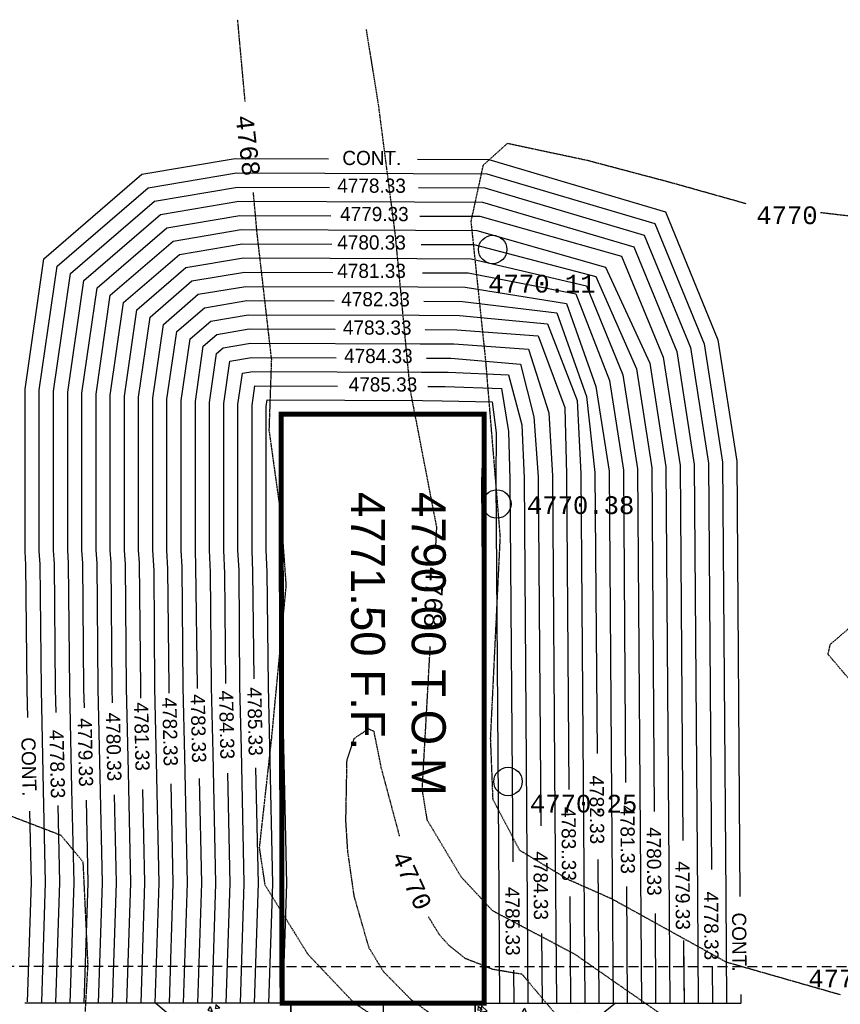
# Model space of a CAD drawing. Header units: inches. Extents: x -28195 to 9374, y -9633 to 28268.
# Tile 6 of 23: x -24493 to -23458, y 5189 to 6430. Entities that reach past the tile are written whole.
import ezdxf
from ezdxf.enums import TextEntityAlignment as Align

# ---------------------------------------------------------------- set-up
doc = ezdxf.new("R2010")
doc.units = ezdxf.units.IN
doc.header["$MEASUREMENT"] = 0
doc.linetypes.add('DASHED', pattern=[0.75, 0.5, -0.25])
for name, color, linetype in [('A-FINTXT', 7, 'Continuous'), ('A-PR-BUNKER', 6, 'Continuous'), ('c-pr-contmin', 2, 'Continuous'), ('c-pr-contmjr', 4, 'Continuous'), ('C-PR-CULVERT', 6, 'Continuous'), ('c-pr-drive', 4, 'Continuous'), ('c-pr-gradpnts', 7, 'Continuous'), ('E-POWR-UNDR', 2, 'DASHED'), ('ELEVATIONS', 7, 'Continuous'), ('g-anno-text', 7, 'Continuous'), ('TOPOGRAPHICLINES', 7, 'Continuous')]:
    doc.layers.add(name, color=color, linetype=linetype)
doc.styles.add('MONOTXT', font='MONOTXT', dxfattribs={"height": 0.2})
pattern_1 = [(50, (0, 0), (7.17260183, -0.62752135), [0.75, -8.25]), (355, (0, 0), (-1.3875133, 7.5219213), [0.6, -6.6]), (100.4514, (0.598, -0.052), (5.7850938, 6.8943954), [0.6374019, -7.0114211]), (46.1842, (0, 2), (10.6724105, -1.6551901), [1.125, -12.375]), (96.6356, (0.889, 1.862), (9.346627, 9.7411787), [0.9561029, -10.51713]), (351.1842, (0, 2), (9.3466195, 9.741186), [0.9, -9.9]), (21, (1, 1.5), (5.9690705, -4.0261889), [0.75, -8.25]), (326, (1, 1.5), (2.4331533, 7.25150045), [0.6, -6.6]), (71.4514, (1.4974, 1.1645), (8.4022263, 3.225305), [0.6374019, -7.0114211]), (37.5, (0, 0), (0.12159855, 3.32893854), [0, -6.52, 0, -6.7, 0, -6.625]), (7.5, (0, 0), (2.63069537, 3.94411712), [0, -3.82, 0, -6.37, 0, -2.525]), (327.5, (-2.23, 0), (5.33822436, -0.22554872), [0, -2.5, 0, -7.8, 0, -10.35]), (317.5, (-3.23, 0), (5.8318617, 1.00104982), [0, -3.25, 0, -5.18, 0, -7.35])]

# ---------------------------------------------------------------- blocks, each defined once
blk = doc.blocks.new('TOPO2A')
at = {"layer": 'ELEVATIONS', "color": 1, "linetype": 'Continuous'}
for centre in [(-10771.47, 6876.7), (-10770.89, 6840.84), (-10769.31, 6801.73)]:
    blk.add_circle(centre, 2, dxfattribs=at)
at = {"layer": 'TOPOGRAPHICLINES', "linetype": 'DASHED', "ltscale": 0.2}
for points in [[(-10806.37, 6897.56), (-10807.42, 6909.08)], [(-10779.48, 6835.08), (-10779.35, 6837.57), (-10783.11, 6857.07), (-10785.17, 6878.63), (-10787.56, 6897.1), (-10789.27, 6907.71)], [(-10735.76, 6883.14), (-10746.48, 6886.15), (-10758.12, 6889.23), (-10769.42, 6891.63), (-10772.84, 6888.55), (-10774.55, 6880.68), (-10772.5, 6861.18), (-10770.44, 6836.2), (-10771.81, 6807.8), (-10771.47, 6799.24), (-10767.7, 6792.06), (-10760.86, 6787.95), (-10754.69, 6785.21), (-10738.6, 6776.32), (-10722.48, 6771.71)], [(-10681.43, 6750.99), (-10704.71, 6748.6), (-10723.88, 6750.31), (-10751.61, 6755.78), (-10761.2, 6759.55), (-10770.44, 6760.57), (-10779.69, 6762.97), (-10790.99, 6770.5), (-10797.49, 6777.34), (-10803.54, 6787.1), (-10804.34, 6792.4), (-10802.63, 6807.8), (-10800.57, 6829.35), (-10801.26, 6838.93), (-10802.97, 6851.25), (-10802.63, 6861.18), (-10804.68, 6878.97), (-10805.21, 6884.76)], [(-10688.65, 6847.18), (-10691.82, 6846.47), (-10699.35, 6848.52), (-10703.46, 6851.94), (-10707.57, 6859.47), (-10708.26, 6866.32), (-10707.91, 6872.82), (-10710.65, 6876.92), (-10715.1, 6880.69), (-10725.24, 6881.87)], [(-10674.84, 6802.35), (-10697.05, 6803.42), (-10700.33, 6803.96), (-10706.64, 6806.65), (-10720.19, 6814.93), (-10724.19, 6819.65), (-10723.87, 6821.06), (-10720.52, 6823.94), (-10713.83, 6827.31), (-10710.3, 6828.2), (-10682.74, 6831.62), (-10665.95, 6832.04)], [(-10722.63, 6761.19), (-10726.96, 6761.26), (-10738.57, 6763.87), (-10744.08, 6766.39), (-10759.83, 6777.34), (-10771.47, 6783.5), (-10775.92, 6788.29), (-10780.69, 6796.29), (-10781.4, 6800.61), (-10780.71, 6812.93), (-10780.28, 6820.73)], [(-10767.36, 6774.6), (-10761.88, 6768.1), (-10761.7, 6766.89), (-10763.94, 6764.34), (-10765.42, 6763.49), (-10768.39, 6763.31), (-10773.87, 6765.37), (-10780.15, 6768.95), (-10783, 6771.01), (-10786.88, 6774.95), (-10788.91, 6778.31), (-10790.99, 6785.55), (-10791.9, 6791.92), (-10792.17, 6796.19), (-10792.01, 6804.72), (-10790.99, 6807.8), (-10788.97, 6809.16), (-10788.25, 6808.82), (-10787.22, 6803.69), (-10784.63, 6794.01)], [(-10812.2, 6748.05), (-10824.75, 6755.79), (-10827.04, 6757.95), (-10829.2, 6764), (-10828.52, 6775.97), (-10829.2, 6790.35), (-10832.29, 6794.11), (-10840.37, 6797.22)], [(-10780.55, 6782.68), (-10779, 6780.15), (-10777.68, 6778.67), (-10775.4, 6776.84), (-10771.47, 6775.29), (-10767.35, 6774.61)]]:
    blk.add_lwpolyline(points, dxfattribs=at)
at = {"layer": 'ELEVATIONS', "color": 1, "linetype": 'Continuous', "style": 'MONOTXT'}
for s, p in [('4770.11', (-10764.54, 6871.88)), ('4770.38', (-10759.08, 6840.67)), ('4770.25', (-10758.66, 6798.61)), ('4770.47', (-10719.4, 6773.97))]:
    blk.add_text(s, height=2.5, rotation=360, dxfattribs=at).set_placement(p, align=Align.MIDDLE)
at = {"layer": 'TOPOGRAPHICLINES', "linetype": 'Continuous', "style": 'MONOTXT'}
for s, rotation, p in [('4768', 276.9164, (-10805.97, 6891.35)), ('4768', 268.2087, (-10779.78, 6827.71)), ('4770', 294.3573, (-10782.87, 6787.79))]:
    blk.add_text(s, height=2.5, rotation=rotation, dxfattribs=at).set_placement(p, align=Align.MIDDLE)
blk.add_text('4770', height=2.5, dxfattribs=at).set_placement((-10729.99, 6881.52), align=Align.MIDDLE)
blk = doc.blocks.new('BASE-AF')
at = {"layer": 'c-pr-gradpnts'}
h = blk.add_hatch(dxfattribs=at)
h.set_pattern_fill('AR-CONC', color=256, style=0)
h.set_pattern_definition(pattern_1)
h.paths.add_polyline_path([(41317.12, 59324.02), (41333.2, 59304.27), (41317.12, 59304.27)])
h = blk.add_hatch(dxfattribs=at)
h.set_pattern_fill('AR-CONC', color=256, style=0)
h.set_pattern_definition(pattern_1)
h.paths.add_polyline_path([(41317.11, 59259.22), (41333.08, 59278.27), (41317.12, 59278.27)])
at = {"layer": 'A-PR-BUNKER'}
for q in [(41317.12, 59341.77, -9588.8), (41317.12, 59240.77, -14366.2)]:
    blk.add_line((41317.12, 59291.27, -14366.2), q, dxfattribs=at)
at = {"layer": 'c-pr-contmin'}
for points, elevation in [([(41198.19, 59296.1), (41198.23, 59306.17), (41205.59, 59331.06), (41223.66, 59338.48), (41240.72, 59341.13), (41302.1, 59341.58)], -4803.6), ([(41315.89, 59341.68), (41317.07, 59341.69)], -4803.6), ([(41200.19, 59295.51), (41200.23, 59305.88), (41207.23, 59329.57), (41224.2, 59336.54), (41240.88, 59339.13), (41302.12, 59339.58)], -4803.6), ([(41302.12, 59339.58), (41317.09, 59339.69)], -4803.6), ([(41202.19, 59296.28), (41202.23, 59305.59), (41208.88, 59328.08), (41224.74, 59334.6), (41241.04, 59337.13), (41298.26, 59337.55)], -4803.6), ([(41312.09, 59337.66), (41317.1, 59337.69)], -4803.6), ([(41204.19, 59295.68), (41204.23, 59305.29), (41210.53, 59326.6), (41225.29, 59332.66), (41241.2, 59335.13), (41302.15, 59335.58)], -4803.6), ([(41302.15, 59335.58), (41317.12, 59335.69)], -4803.6), ([(41206.2, 59296.46), (41206.23, 59304.89), (41211.86, 59324.89), (41226.1, 59330.76), (41241.36, 59333.14), (41294.18, 59333.52)], -4802.6), ([(41308.28, 59333.63), (41317.12, 59333.69)], -4802.6), ([(41310.31, 59333.64), (41317.13, 59333.69)], -4803.6), ([(41310.31, 59333.64), (41317.13, 59333.69)], -4803.6), ([(41208.19, 59295.84), (41208.23, 59304.48), (41213.38, 59322.61), (41226.92, 59328.86), (41241.52, 59331.14), (41297.97, 59331.55)], -4801.6), ([(41297.97, 59331.55), (41317.12, 59331.69)], -4801.6), ([(41210.2, 59296.64), (41210.23, 59304.08), (41214.71, 59321.28), (41227.74, 59326.97), (41241.68, 59329.14), (41290.09, 59329.49)], -4800.6), ([(41304.48, 59329.6), (41317.12, 59329.69)], -4800.6), ([(41212.19, 59296), (41212.23, 59303.67), (41216.04, 59319.95), (41228.56, 59325.07), (41241.84, 59327.14), (41293.12, 59327.52)], -4799.6), ([(41293.12, 59327.52), (41317.12, 59327.69)], -4799.6), ([(41216.19, 59296.17), (41216.22, 59302.86), (41218.51, 59317.1), (41230.2, 59321.28), (41242.16, 59323.14), (41287.99, 59323.48)], -4797.6), ([(41287.99, 59323.48), (41317.12, 59323.69)], -4797.6), ([(41296.88, 59321.54), (41317.12, 59321.69)], -4796.6), ([(41218.2, 59297), (41218.22, 59302.45), (41219.84, 59315.77), (41231.63, 59319.95), (41242.32, 59321.14), (41281.92, 59321.43)], -4796.6), ([(41220.19, 59296.33), (41220.22, 59302.05), (41221.37, 59314.44), (41232.2, 59318.62), (41242.48, 59319.14), (41285.85, 59319.46)], -4795.6), ([(41285.85, 59319.46), (41317.12, 59319.69)], -4792.6), ([(41222.2, 59297.19), (41222.22, 59301.64), (41223.08, 59313.11), (41233.16, 59316.91), (41242.64, 59317.14), (41287.01, 59317.47)], -4794.6), ([(41302.08, 59317.58), (41317.12, 59317.69)], -4794.6), ([(41224.19, 59296.49), (41224.22, 59301.24), (41224.98, 59311.78), (41233.92, 59314.63), (41242.8, 59315.14), (41290.61, 59315.5)], -4793.6), ([(41290.61, 59315.5), (41317.12, 59315.69)], -4793.6), ([(41226.21, 59297.37), (41226.22, 59300.83), (41227.07, 59310.64), (41234.49, 59312.54), (41242.96, 59313.14), (41292.11, 59313.51)], -4792.6), ([(41307.28, 59313.62), (41317.12, 59313.69)], -4792.6), ([(41228.19, 59296.66), (41228.22, 59300.43), (41228.59, 59308.93), (41235.63, 59310.83), (41243.12, 59311.14), (41296.59, 59311.54)], -4791.6), ([(41296.59, 59311.54), (41317.12, 59311.69)], -4791.6), ([(41230.21, 59297.55), (41230.22, 59300.02), (41230.49, 59307.98), (41236.58, 59308.93), (41243.28, 59309.15), (41297.21, 59309.55)], -4790.6), ([(41312.48, 59309.66), (41317.12, 59309.69)], -4790.6), ([(41301.56, 59307.58), (41317.12, 59307.69)], -4789.6), ([(41232.19, 59296.82), (41232.22, 59299.61), (41232.39, 59306.65), (41236.77, 59307.22), (41243.44, 59307.15), (41301.56, 59307.58)], -4789.6), ([(41317.12, 59277.15), (41300.29, 59277.7), (41272.38, 59277.09), (41255.37, 59276.94), (41253.29, 59276.8), (41234.49, 59276.8), (41234.12, 59276.8), (41234.22, 59299.21), (41234.12, 59305.52), (41238.48, 59305.32), (41243.6, 59305.15), (41317.12, 59305.69)], -4788.6), ([(41281.36, 59271.29), (41272.47, 59271.09), (41256.1, 59270.97), (41253.29, 59270.8), (41234.49, 59270.8), (41232.74, 59270.8), (41228.36, 59271.43), (41228.11, 59272.9), (41228.19, 59296.66)], -4791.6), ([(41280.93, 59275.28), (41272.41, 59275.09), (41256.34, 59274.93), (41253.29, 59274.8), (41234.49, 59274.8), (41233.03, 59274.8), (41232.11, 59274.93), (41232.19, 59296.82)], -4789.6), ([(41287.06, 59243.4), (41272.91, 59243.1), (41255.27, 59242.92), (41253.42, 59242.8), (41230.73, 59242.8), (41213.25, 59245.32), (41202.2, 59258.14), (41200.1, 59270.59), (41200.19, 59295.51)], -4803.6), ([(41286.98, 59247.4), (41272.84, 59247.09), (41255.12, 59246.92), (41253.29, 59246.8), (41234.49, 59246.8), (41231.01, 59246.8), (41215.3, 59249.07), (41205.96, 59259.9), (41204.11, 59270.92), (41204.19, 59295.68)], -4803.6), ([(41285.24, 59251.36), (41272.78, 59251.09), (41255.12, 59250.94), (41253.29, 59250.8), (41234.49, 59250.8), (41231.3, 59250.8), (41217.36, 59252.81), (41209.72, 59261.67), (41208.11, 59271.25), (41208.19, 59295.84)], -4801.6), ([(41284.52, 59255.35), (41272.72, 59255.09), (41255.31, 59254.96), (41253.29, 59254.8), (41234.49, 59254.8), (41231.59, 59254.8), (41219.41, 59256.56), (41213.47, 59263.44), (41212.11, 59271.58), (41212.19, 59296)], -4799.6), ([(41283.06, 59259.32), (41272.66, 59259.09), (41256.16, 59258.98), (41253.29, 59258.8), (41234.49, 59258.8), (41231.88, 59258.8), (41221.46, 59260.3), (41217.23, 59265.2), (41216.11, 59271.91), (41216.19, 59296.17)], -4797.6), ([(41282.38, 59263.31), (41272.6, 59263.09), (41255.61, 59262.93), (41253.29, 59262.8), (41234.49, 59262.8), (41232.17, 59262.8), (41223.51, 59264.05), (41220.99, 59266.97), (41220.11, 59272.24), (41220.19, 59296.33)], -4795.6), ([(41281.95, 59267.3), (41272.53, 59267.09), (41256.4, 59266.95), (41253.29, 59266.8), (41234.49, 59266.8), (41232.45, 59266.8), (41225.56, 59267.79), (41224.75, 59268.73), (41224.11, 59272.57), (41224.19, 59296.49)], -4793.6), ([(41273.45, 59261.11), (41272.63, 59261.09), (41255.91, 59260.92), (41253.29, 59260.8), (41234.49, 59260.8), (41232.02, 59260.8), (41222.49, 59262.18), (41219.11, 59266.08), (41218.11, 59272.07), (41218.15, 59284.35)], -4796.6), ([(41272.77, 59265.1), (41272.56, 59265.09), (41255.55, 59264.88), (41253.29, 59264.8), (41234.49, 59264.8), (41232.31, 59264.8), (41224.54, 59265.92), (41222.87, 59267.85), (41222.11, 59272.4), (41222.16, 59284.51)], -4794.6), ([(41272.09, 59269.09), (41256.59, 59268.96), (41253.29, 59268.8), (41234.49, 59268.8), (41232.6, 59268.8), (41226.63, 59269.66), (41226.11, 59272.73), (41226.16, 59284.66)], -4792.6), ([(41271.41, 59273.08), (41256.34, 59272.92), (41253.29, 59272.8), (41234.49, 59272.8), (41232.89, 59272.8), (41230.11, 59273.2), (41230.16, 59284.82)], -4790.6), ([(41276.85, 59241.18), (41272.94, 59241.1), (41255.35, 59240.92), (41253.48, 59240.8), (41230.58, 59240.8), (41212.23, 59243.45), (41200.32, 59257.25), (41198.1, 59270.43), (41198.15, 59283.57)], -4803.6), ([(41276.17, 59245.17), (41272.87, 59245.09), (41255.2, 59244.92), (41253.35, 59244.8), (41230.87, 59244.8), (41214.28, 59247.2), (41204.08, 59259.02), (41202.11, 59270.75), (41202.16, 59283.73)], -4803.6), ([(41276.17, 59245.17), (41272.87, 59245.09), (41255.2, 59244.92), (41253.35, 59244.8), (41230.87, 59244.8), (41214.28, 59247.2), (41204.08, 59259.02), (41202.11, 59270.75), (41202.16, 59283.73)], -4803.6), ([(41275.49, 59249.15), (41272.81, 59249.09), (41255.12, 59248.93), (41253.29, 59248.8), (41234.49, 59248.8), (41231.16, 59248.8), (41216.33, 59250.94), (41207.84, 59260.79), (41206.11, 59271.08), (41206.15, 59283.88)], -4802.6), ([(41274.81, 59253.14), (41272.75, 59253.09), (41255.06, 59252.95), (41253.29, 59252.8), (41234.49, 59252.8), (41231.45, 59252.8), (41218.38, 59254.69), (41211.6, 59262.55), (41210.11, 59271.41), (41210.15, 59284.04)], -4800.6), ([(41317.12, 59275.15), (41300.28, 59275.7), (41280.93, 59275.28)], -4789.6), ([(41317.12, 59273.15), (41300.27, 59273.7), (41283.94, 59273.34)], -4790.6), ([(41317.12, 59271.15), (41300.26, 59271.7), (41281.36, 59271.29)], -4791.6), ([(41317.12, 59269.15), (41300.25, 59269.7), (41284.7, 59269.36)], -4792.6), ([(41317.12, 59267.15), (41300.24, 59267.69), (41281.95, 59267.3)], -4793.6), ([(41317.12, 59265.15), (41300.23, 59265.69), (41285.46, 59265.37)], -4794.6), ([(41317.12, 59263.14), (41300.21, 59263.69), (41282.38, 59263.31)], -4795.6), ([(41317.12, 59261.14), (41300.2, 59261.69), (41286.23, 59261.39)], -4796.6), ([(41317.12, 59259.14), (41300.19, 59259.69), (41283.06, 59259.32)], -4797.6), ([(41317.12, 59255.14), (41300.17, 59255.69), (41284.52, 59255.35)], -4799.6), ([(41317.12, 59253.14), (41300.16, 59253.69), (41287.75, 59253.42)], -4800.6), ([(41317.12, 59251.14), (41300.15, 59251.69), (41285.24, 59251.36)], -4801.6), ([(41317.12, 59249.14), (41300.14, 59249.69), (41288.52, 59249.44)], -4802.6), ([(41317.12, 59247.14), (41300.13, 59247.69), (41286.98, 59247.4)], -4803.6), ([(41317.05, 59245.14), (41300.12, 59245.69), (41289.28, 59245.45)], -4803.6), ([(41316.99, 59243.14), (41300.11, 59243.69), (41287.06, 59243.4)], -4803.6), ([(41316.92, 59241.14), (41300.1, 59241.69), (41290.04, 59241.47)], -4803.6)]:
    blk.add_lwpolyline(points, dxfattribs=dict(at, elevation=elevation))
at = {"layer": 'c-pr-contmjr', "elevation": -4798.6}
for points in [[(41214.2, 59296.82), (41214.22, 59303.26), (41217.18, 59318.43), (41229.38, 59323.17), (41242, 59325.14), (41286, 59325.46)], [(41300.68, 59325.57), (41317.12, 59325.69)], [(41274.13, 59257.12), (41272.69, 59257.09), (41255.06, 59256.91), (41253.29, 59256.8), (41234.49, 59256.8), (41231.73, 59256.8), (41220.43, 59258.43), (41215.35, 59264.32), (41214.11, 59271.74), (41214.15, 59284.19)], [(41317.12, 59257.14), (41300.18, 59257.69), (41286.99, 59257.4)]]:
    blk.add_lwpolyline(points, dxfattribs=at)
at = {"layer": 'C-PR-CULVERT'}
for p, q in [((41317.12, 59278.27, -14366.2), (41317.12, 59308.27, -14366.2)), ((41234.12, 59277.02, -14366.2), (41234.12, 59305.52, -14366.2)), ((41317.12, 59305.52, -14366.2), (41234.12, 59305.52, -14366.2)), ((41317.12, 59277.02, -14366.2), (41234.12, 59277.02, -14366.2))]:
    blk.add_line(p, q, dxfattribs=at)
at = {"layer": 'C-PR-CULVERT', "const_width": 0.71, "elevation": -14366.2}
blk.add_lwpolyline([(41317.12, 59305.52), (41317.12, 59277.02), (41234.12, 59276.88), (41234.12, 59305.52)], close=True, dxfattribs=at)
at = {"layer": 'c-pr-drive'}
for p, q in [((41317.12, 59304.27, -14366.2), (41388.91, 59304.13, -14366.2)), ((41317.12, 59291.27, -14366.2), (41388.83, 59291.02, -9274.44)), ((41317.12, 59278.27, -14366.2), (41388.76, 59278.13, -14366.2))]:
    blk.add_line(p, q, dxfattribs=at)
at = {"layer": 'c-pr-drive', "elevation": -14366.2}
for points in [[(41317.12, 59324.02), (41333.2, 59304.27), (41317.12, 59304.27)], [(41317.11, 59259.22), (41333.08, 59278.27), (41317.12, 59278.27)]]:
    blk.add_lwpolyline(points, close=True, dxfattribs=at)
at = {"layer": 'C-PR-CULVERT', "rotation": 90}
blk.add_blockref('TOPO2A', (48087.61, 70078.19, -4788.6), dxfattribs=at)
at = {"layer": 'A-FINTXT'}
for s, p in [('4790.00 T.O.M', (41245.07, 59295.3, -4788.88)), ('4771.50 F.F.', (41245.07, 59286.75, -4788.88))]:
    blk.add_text(s, height=4.8, dxfattribs=at).set_placement(p)
at = {"layer": 'c-pr-contmin', "char_height": 2, "attachment_point": 5}
for s, insert, rotation in [('CONT.', (41308.5, 59341.47, -4789), 0.4222), ('4778.33', (41306.22, 59337.52, -9592.6), 0.4222), ('4779.33', (41301.95, 59333.49, -9590.6), 0.4228), ('4780.33', (41297.14, 59329.45, -9588.6), 0.4231), ('4782.33', (41289.87, 59321.4, -9584.6), 0.4242), ('4783..33', (41294.68, 59317.43, -9582.6), 0.4244), ('4784.33', (41300.56, 59313.48, -9580.6), 0.425), ('4785.33', (41305.58, 59309.51, -9578.6), 0.4256), ('4783.33', (41221.93, 59290.44, -9582.6), 89.8883), ('4784.33', (41225.93, 59290.6, -9580.6), 89.8883), ('4785.33', (41229.94, 59291.25, -9578.6), 89.8883), ('4778.33', (41201.93, 59289.64, -9592.6), 89.8883), ('4779.33', (41205.93, 59290.04, -9590.6), 89.8883), ('4780.33', (41209.93, 59289.64, -9588.6), 89.8883), ('4782.33', (41217.93, 59290.2, -9584.6), 89.8883), ('CONT.', (41198.03, 59289.68, -9577.6), 89.8883), ('4785.33', (41277.42, 59273.2, -9577.6), 1.2444), ('4784.33', (41277.9, 59269.21, -9579.6), 1.2444), ('4783.33', (41278.4, 59265.22, -9581.6), 1.2444), ('4782.33', (41278.88, 59261.22, -9583.6), 1.2444), ('4780.33', (41281.01, 59253.27, -9587.6), 1.2444), ('4779.33', (41281.78, 59249.28, -9589.6), 1.2444), ('4778.33', (41283.42, 59245.32, -9591.6), 1.2444), ('CONT.', (41283.81, 59241.33, -9576.6), 1.2444)]:
    blk.add_mtext(s, dxfattribs=dict(at, insert=insert, rotation=rotation))
at = {"layer": 'c-pr-contmjr', "char_height": 2, "attachment_point": 5}
for insert, rotation in [((41294.06, 59325.73, -9577.6), 0.4236), ((41213.93, 59289.64, -9586.6), 89.8883), ((41279.55, 59257.24, -9585.6), 1.2444)]:
    blk.add_mtext('4781.33', dxfattribs=dict(at, insert=insert, rotation=rotation))

msp = doc.modelspace()

# ---------------------------------------------------------------- linework, layer by layer
at = {"layer": 'E-POWR-UNDR', "color": 7, "linetype": 'DASHED', "ltscale": 25}
msp.add_line((-24756.7, 5236.8), (-22667.7, 5236.3, 57089.8), dxfattribs=at)

# ---------------------------------------------------------------- block references
at = {"layer": 'g-anno-text', "xscale": 8.9479687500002, "yscale": 8.9479687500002, "zscale": 8.947968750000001, "rotation": 270}
msp.add_blockref('BASE-AF', (-554571.4, 374894.5, 14282.7), dxfattribs=at)

doc.saveas('drawing.dxf')
